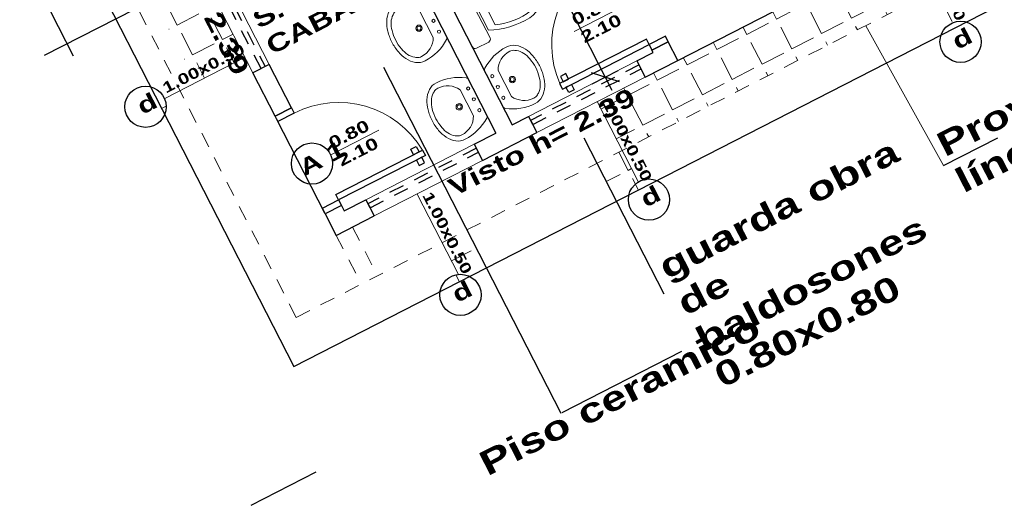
# Model space of a CAD drawing. Header units: millimetres. Extents: x 2041 to 2304, y 426 to 519.
# Tile 10 of 24: x 2095 to 2103, y 492 to 496. Entities that reach past the tile are written whole.
import ezdxf

# ---------------------------------------------------------------- set-up
doc = ezdxf.new("R2010")
doc.units = ezdxf.units.MM
doc.linetypes.add('ACAD_ISO04W100', pattern=[30, 24, -3, 0, -3])
doc.linetypes.add('HIDDEN2', pattern=[0.1875, 0.125, -0.0625])
for name, color, linetype in [('aberturas', 2, 'Continuous'), ('Cotas', 3, 'Continuous'), ('FOLHA', 2, 'Continuous')]:
    doc.layers.add(name, color=color, linetype=linetype)
for name, color, linetype, lineweight in [('FOLHA2', 1, 'Continuous', 0), ('P1-HACHURA', 1, 'Continuous', 5), ('SANITARIOS', 2, 'Continuous', 5)]:
    doc.layers.add(name, color=color, linetype=linetype, lineweight=lineweight)
doc.styles.add('REGUA60', font='cityb___.ttf', dxfattribs={"width": 1.4})
doc.styles.add('SIMPLEX_8', font='simplex.shx')
doc.dimstyles.new('Copy of 08', dxfattribs={"dimtxt": 0.08, "dimasz": 0.12, "dimexe": 0, "dimexo": 0, "dimgap": 0.15, "dimtad": 1, "dimzin": 4, "dimdsep": 46, "dimtxsty": 'SIMPLEX_8', "dimblk1": 'D', "dimblk2": 'D', "dimsah": 1, "dimcen": 0.09, "dimse1": 1, "dimse2": 1, "dimclre": 256, "dimclrt": 2, "dimadec": 0, "dimazin": 0, "dimtfac": 1, "dimtmove": 2, "dimatfit": 3, "dimldrblk": 'D', "dimfxl": 1, "dimtolj": 1, "dimtzin": 0, "dimarcsym": 0})

# ---------------------------------------------------------------- blocks, each defined once
blk = doc.blocks.new('A$C6B9A7926')
at = {"layer": 'aberturas'}
for points in [[(0.05, 0.8673), (0, 0.8673), (0, 0.9173), (0.05, 0.9173)], [(0.05, 0.15), (0.1, 0.15), (0.1, 0.95), (0.05, 0.95)], [(0.1, 0.8673), (0.15, 0.8673), (0.15, 0.9173), (0.1, 0.9173)], [(0, 0), (0.05, 0), (0.05, 0.15), (0, 0.15)], [(0.85, 0), (0.9, 0), (0.9, 0.15), (0.85, 0.15)]]:
    blk.add_lwpolyline(points, close=True, dxfattribs=at)
at = {"layer": 'aberturas', "lineweight": 5}
blk.add_arc((0.05, 0.15), 0.8, 360, 86.41668, dxfattribs=at)
blk = doc.blocks.new('A$C24DE0BB0')
at = {"layer": 'aberturas', "lineweight": 5}
blk.add_line((0, 0.238), (0.649, 0.238), dxfattribs=at)
at = {"layer": 'aberturas', "lineweight": 5, "insert": (0.046, 0.432), "char_height": 0.1424, "width": 0.59089, "attachment_point": 1, "style": 'REGUA60'}
blk.add_mtext('0.80\\P2.10', dxfattribs=at)
blk = doc.blocks.new('A$C1C462CF9')
at = {"layer": 'aberturas', "lineweight": 5}
blk.add_line((0, 0.1481), (0.743, 0.1481), dxfattribs=at)
at = {"layer": 'aberturas', "lineweight": 5, "insert": (0.0283, 0.2684), "char_height": 0.08848, "width": 0.716237, "attachment_point": 1, "style": 'REGUA60'}
blk.add_mtext('1.00x0.50\\P   ', dxfattribs=at)
blk = doc.blocks.new('A$C7BF3546D')
at = {"layer": 'FOLHA'}
for p, q in [((0, 0.7876), (0.2121, 0.9997)), ((0.8874, 0), (0.8874, 1)), ((1, 0.7876), (0, 0.7876)), ((0, 0.7876), (0.2121, 0.5754))]:
    blk.add_line(p, q, dxfattribs=at)
blk = doc.blocks.new('LAVATORIO')
for points in [[(-150.6856, 114.8001, 0.200231), (-150.6733, 114.8189), (-150.6733, 115.1528, 0.19279), (-150.6849, 115.1712, 0.154902), (-150.9207, 115.2457, 0.17524), (-150.9971, 115.2225, 0.106133), (-151.0529, 115.1586, 0.070271), (-151.0825, 115.0816, 0.056527), (-151.0933, 114.9859, 0.056527), (-151.0825, 114.8902, 0.070271), (-151.0529, 114.8131, 0.106133), (-150.9971, 114.7492, 0.17524), (-150.9207, 114.726, 0.154378), (-150.6856, 114.8001, 0.154902)], [(-150.7733, 115.1059, 0.280936), (-150.9305, 115.2016, 0.180168), (-150.9693, 115.19, 0.055612), (-150.9822, 115.1825, 0.106133), (-151.0242, 115.1344, 0.070271), (-151.0488, 115.0704, 0.056527), (-151.0583, 114.9859, 0.056527), (-151.0488, 114.9014, 0.070271), (-151.0242, 114.8374, 0.106133), (-150.9822, 114.7893, 0.055612), (-150.9693, 114.7817, 0.180168), (-150.9305, 114.7702, 0.280936), (-150.7733, 114.8659), (-150.7733, 115.1059)]]:
    blk.add_lwpolyline(points, format="xyb")
for centre, radius in [((-150.7093, 115.0859), 0.0128), ((-150.8433, 114.9859), 0.0262), ((-150.8433, 114.9859), 0.0162), ((-150.7093, 114.9859), 0.0128), ((-150.7093, 114.8859), 0.0128)]:
    blk.add_circle(centre, radius)
blk = doc.blocks.new('LAVAT')
at = {"xscale": -1, "rotation": 269.9999999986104}
blk.add_blockref('LAVATORIO', (15211.164, 9300.1314), dxfattribs=at)
blk = doc.blocks.new('INODPL')
for p, q in [((-0.1012, 0.25), (0.0988, 0.25)), ((-0.1762, 0.1626), (0.1762, 0.1626)), ((-0.1147, 0.1797), (0.1147, 0.1797)), ((-0.2012, 0.025), (-0.2012, 0.1376)), ((0.2012, 0.1376), (0.2012, 0.025)), ((-0.1762, 0), (0.1762, 0))]:
    blk.add_line(p, q)
for centre, radius, start, end in [((-0.0064, 0.5162), 0.1716, 88.2558, 175.47447), ((-0.0137, 0.5408), 0.1175, 83.46523, 168.408), ((0.0113, 0.5408), 0.1175, 11.592, 96.53477), ((0.0064, 0.5162), 0.1716, 4.52553, 91.7442), ((0.5217, 0.4744), 0.7013, 175.47447, 204.84632), ((0.4117, 0.4535), 0.5518, 168.408, 201.63918), ((-0.4141, 0.4535), 0.5518, 338.36082, 11.592), ((-0.5217, 0.4744), 0.7013, 335.15368, 4.52553), ((-0.1762, 0.1376), 0.025, 90, 180), ((0.1762, 0.1376), 0.025, 360, 90), ((-0.1762, 0.025), 0.025, 180, 270), ((0.1762, 0.025), 0.025, 270, 0)]:
    blk.add_arc(centre, radius, start, end)
blk = doc.blocks.new('HINO-B~1')
at = {"layer": 'SANITARIOS', "rotation": 90}
blk.add_blockref('INODPL', (0, 0), dxfattribs=at)
blk = doc.blocks.new('D')
at = {"color": 4}
blk.add_line((-0.707, -0.707), (0.707, 0.707), dxfattribs=at)
for p, q in [((0, -1), (0, 1)), ((-1, 0), (1, 0))]:
    blk.add_line(p, q)
blk = doc.blocks.new('*D90')
at = {"layer": 'Defpoints', "color": 0, "transparency": 16777216}
for p in [(2336.5974, 428.9787), (2336.5974, 426.9787), (2337.4549, 426.9787)]:
    blk.add_point(p, dxfattribs=at)
at = {"layer": 'FOLHA', "color": 0, "lineweight": -2, "transparency": 16777216}
blk.add_line((2337.4549, 428.8587), (2337.4549, 427.0987), dxfattribs=at)
at = {"layer": 'FOLHA', "color": 0, "lineweight": -2, "transparency": 16777216, "xscale": 0.12, "yscale": 0.12, "zscale": 0.12}
for p, rotation in [((2337.4549, 428.9787), 90), ((2337.4549, 426.9787), 270)]:
    blk.add_blockref('D', p, dxfattribs=dict(at, rotation=rotation))
at = {"layer": 'FOLHA', "color": 2, "transparency": 16777216, "insert": (2337.2649, 427.9787), "char_height": 0.08, "attachment_point": 5, "rotation": 90, "style": 'SIMPLEX_8'}
blk.add_mtext('\\A1;2.00', dxfattribs=at)
blk = doc.blocks.new('gdf')
at = {"layer": 'P1-HACHURA'}
h = blk.add_hatch(dxfattribs=at)
h.set_pattern_fill('ANGLE', color=256, style=0)
h.set_pattern_definition([(0, (2330.74916, 404.89085), (0, 0.275), [0.2, -0.075]), (90, (2330.74916, 404.89085), (-0.275, 2e-17), [0.2, -0.075])])
h.paths.add_polyline_path([(2334.09739, 432.02871), (2334.09739, 430.40115, -0.1454542), (2334.14424, 430.3169), (2334.44739, 430.3169), (2334.44739, 431.67871), (2341.49739, 431.67871), (2341.49739, 430.3309), (2341.78862, 430.3309, -0.2118751), (2341.84739, 430.45492), (2341.84739, 432.02871)])
h.paths.add_polyline_path([(2341.84739, 430.19845, -0.2249372), (2341.78862, 430.3309), (2341.49739, 430.3309), (2341.49739, 428.72392), (2341.78363, 428.72392, -0.2102425), (2341.84739, 428.84435)])
h.paths.add_polyline_path([(2341.49739, 430.3309), (2341.04739, 430.3309), (2341.04739, 429.67871), (2341.04739, 429.32871), (2341.04739, 428.72392), (2341.49739, 428.72392)], flags=17)
h.paths.add_polyline_path([(2341.49739, 428.72392), (2341.04739, 428.72392), (2341.04739, 428.32871), (2341.04739, 427.92871), (2341.04739, 427.59995, -0.321579), (2341.16236, 427.43968, -0.321579), (2341.04739, 427.2794), (2341.04739, 427.05371), (2341.04739, 427.02871), (2341.04739, 426.82871), (2340.69739, 426.82871), (2340.19739, 426.82871), (2340.19739, 426.37871), (2341.49739, 426.37871)], flags=17)
h.paths.add_polyline_path([(2341.49739, 426.45498), (2341.49739, 426.37871), (2334.44739, 426.37871), (2334.44739, 431.67871), (2341.49739, 431.67871), (2341.49739, 428.72392), (2341.78363, 428.72392, -0.2102425), (2341.84739, 428.84435), (2341.84739, 432.02871), (2334.09739, 432.02871), (2334.09739, 426.02871), (2341.84739, 426.02871), (2341.84739, 426.34654)])
h.paths.add_polyline_path([(2340.19739, 426.37871), (2340.19739, 426.82871), (2339.69739, 426.82871), (2339.34739, 426.82871), (2338.04739, 426.82871), (2337.74739, 426.82871), (2337.30362, 426.82871), (2337.30362, 426.37871)], flags=16)
h.paths.add_polyline_path([(2340.0666, 426.02871, -0.3965782), (2340.29853, 426.02871), (2341.84739, 426.02871), (2341.84739, 426.34654), (2341.49739, 426.45498), (2341.49739, 426.37871), (2339.54986, 426.37871), (2339.56144, 426.02871)])
h.paths.add_polyline_path([(2337.30362, 426.37871), (2337.30362, 426.08804, -0.2389932), (2337.44466, 426.02871), (2339.56144, 426.02871), (2339.54986, 426.37871)])
h.paths.add_polyline_path([(2335.87205, 426.37871), (2335.87205, 426.02871), (2337.07119, 426.02871), (2337.07119, 426.37871)], flags=16)
h.paths.add_polyline_path([(2334.44739, 426.37871), (2334.44739, 428.47034), (2334.15444, 428.47034, -0.1971701), (2334.09739, 428.35526), (2334.09739, 426.02871), (2335.44518, 426.02871, -0.3383825), (2335.64225, 426.08692), (2335.64225, 426.37871)])
h.paths.add_polyline_path([(2334.44739, 429.23545), (2334.09739, 429.23545), (2334.09739, 428.6094, -0.2342782), (2334.15444, 428.47034), (2334.44739, 428.47034)])
h.paths.add_polyline_path([(2334.89739, 429.32871), (2334.89739, 429.67871), (2334.89739, 430.3169), (2334.44739, 430.3169), (2334.44739, 428.47034), (2334.89739, 428.47034)], flags=17)
h.paths.add_polyline_path([(2334.44739, 430.3169), (2334.14424, 430.3169, -0.0546978), (2334.14826, 430.28021, -0.2017572), (2334.09739, 430.15926), (2334.09739, 429.23545), (2334.44739, 429.23545)])
h.paths.add_polyline_path([(2334.89739, 431.22871), (2341.04739, 431.22871), (2341.04739, 430.67871), (2341.04739, 430.3309), (2341.49739, 430.3309), (2341.49739, 431.67871), (2334.44739, 431.67871), (2334.44739, 430.3169), (2334.89739, 430.3169), (2334.89739, 430.67871)], flags=17)
h.paths.add_polyline_path([(2338.5631, 431.59822), (2338.83167, 431.59822), (2338.83167, 431.71822), (2338.5631, 431.71822)], flags=25)
h.paths.add_polyline_path([(2337.1131, 431.60372), (2337.38167, 431.60372), (2337.38167, 431.72372), (2337.1131, 431.72372)], flags=25)
h.paths.add_polyline_path([(2340.8762, 431.75479), (2341.06858, 431.75479), (2341.06858, 431.87479), (2340.8762, 431.87479)], flags=24)
h.paths.add_polyline_path([(2334.8762, 431.75479), (2335.06858, 431.75479), (2335.06858, 431.87479), (2334.8762, 431.87479)], flags=24)
h.paths.add_polyline_path([(2341.86884, 428.8868), (2341.86884, 429.17061), (2341.74884, 429.17061), (2341.74884, 428.8868)], flags=9)
h.paths.add_polyline_path([(2341.04489, 430.35417), (2341.04489, 428.84672), (2341.27341, 428.84672), (2341.27341, 430.35417)], flags=25)
h.paths.add_polyline_path([(2341.34927, 426.80752), (2341.34927, 426.9999), (2341.22927, 426.9999), (2341.22927, 426.80752)], flags=24)
h.paths.add_polyline_path([(2334.70386, 430.14039), (2334.70386, 428.63294), (2334.93238, 428.63294), (2334.93238, 430.14039)], flags=25)
h.paths.add_polyline_path([(2340.0631, 431.51716), (2340.33167, 431.51716), (2340.33167, 431.63716), (2340.0631, 431.63716)], flags=24)
h.paths.add_polyline_path([(2335.6131, 431.51716), (2335.88167, 431.51716), (2335.88167, 431.63716), (2335.6131, 431.63716)], flags=24)
h.paths.add_polyline_path([(2339.3262, 431.4591), (2339.51858, 431.4591), (2339.51858, 431.5791), (2339.3262, 431.5791)], flags=24)
h.paths.add_polyline_path([(2337.8762, 431.4591), (2338.06858, 431.4591), (2338.06858, 431.5791), (2337.8762, 431.5791)], flags=24)
h.paths.add_polyline_path([(2336.4262, 431.4591), (2336.61858, 431.4591), (2336.61858, 431.5791), (2336.4262, 431.5791)], flags=24)
h.paths.add_polyline_path([(2341.34927, 431.05752), (2341.34927, 431.2499), (2341.22927, 431.2499), (2341.22927, 431.05752)], flags=24)
h.paths.add_polyline_path([(2337.35633, 431.19305), (2338.70484, 431.19305), (2338.70484, 431.39748), (2337.35633, 431.39748)], flags=24)
at = {"color": 252, "lineweight": 5}
for p, q in [((2334.89739, 429.32871), (2334.89739, 428.32871)), ((2335.04739, 429.32871), (2335.04739, 428.32871)), ((2336.24739, 426.97871), (2335.24739, 426.97871)), ((2337.74739, 426.97871), (2336.74739, 426.97871)), ((2336.24739, 426.82871), (2335.24739, 426.82871)), ((2337.74739, 426.82871), (2336.74739, 426.82871))]:
    blk.add_line(p, q, dxfattribs=at)
at = {"color": 252}
for p, q in [((2336.44739, 429.22871), (2336.44739, 426.97871)), ((2336.59739, 428.97871), (2336.59739, 426.97871)), ((2334.89739, 427.92871), (2334.89739, 428.32871)), ((2335.04739, 428.32871), (2334.89739, 428.32871)), ((2335.04739, 427.92871), (2335.04739, 428.32871)), ((2335.04739, 427.92871), (2334.89739, 427.92871)), ((2334.89739, 427.02871), (2334.89739, 426.82871)), ((2335.04739, 427.02871), (2334.89739, 427.02871)), ((2335.04739, 427.02871), (2335.04739, 426.97871)), ((2335.04739, 426.97871), (2335.24739, 426.97871)), ((2335.24739, 426.97871), (2335.24739, 426.82871)), ((2336.24739, 426.97871), (2336.44739, 426.97871)), ((2336.24739, 426.97871), (2336.24739, 426.82871)), ((2336.59739, 426.97871), (2336.74739, 426.97871)), ((2336.74739, 426.97871), (2336.74739, 426.82871)), ((2337.74739, 426.97871), (2337.89739, 426.97871)), ((2337.74739, 426.97871), (2337.74739, 426.82871)), ((2337.89739, 426.97871), (2337.89739, 427.00123)), ((2338.04739, 427.00123), (2337.89739, 427.00123)), ((2338.04739, 426.82871), (2338.04739, 427.00123)), ((2334.89739, 426.82871), (2335.24739, 426.82871)), ((2336.24739, 426.82871), (2336.74739, 426.82871)), ((2337.74739, 426.82871), (2338.04739, 426.82871))]:
    blk.add_line(p, q, dxfattribs=at)
at = {"color": 252, "linetype": 'HIDDEN2', "lineweight": 5}
for p, q in [((2334.89739, 426.82871), (2334.89739, 426.42871)), ((2335.04739, 426.82871), (2335.04739, 426.42871))]:
    blk.add_line(p, q, dxfattribs=at)
at = {"color": 252}
blk.add_lwpolyline([(2334.09739, 432.02871), (2334.09739, 426.02871), (2341.84739, 426.02871), (2341.84739, 432.02871)], close=True, dxfattribs=at)
at = {"layer": 'aberturas', "color": 252, "linetype": 'HIDDEN2'}
for points in [[(2335.00989, 429.32871), (2335.00989, 428.32871), (2334.97239, 428.32871), (2334.97239, 429.32871)], [(2336.24739, 426.94121), (2335.24739, 426.94121), (2335.24739, 426.90371), (2336.24739, 426.90371)], [(2337.74739, 426.94121), (2336.74739, 426.94121), (2336.74739, 426.90371), (2337.74739, 426.90371)]]:
    blk.add_lwpolyline(points, close=True, dxfattribs=at)
at = {"layer": 'FOLHA'}
for p, q in [((2334.89739, 427.02871), (2334.89739, 427.90371)), ((2338.04739, 426.82871), (2339.34739, 426.82871))]:
    blk.add_line(p, q, dxfattribs=at)
at = {"layer": 'FOLHA', "color": 2}
blk.add_line((2335.87205, 427.88029), (2335.87205, 424.68942), dxfattribs=at)
at = {"layer": 'FOLHA', "color": 252}
for p, q in [((2337.07119, 426.61523), (2337.07119, 425.17473)), ((2333.26518, 425.17473), (2333.86519, 425.17473)), ((2339.59329, 425.06569), (2340.09466, 425.06569)), ((2335.88526, 424.68942), (2336.98684, 424.68942))]:
    blk.add_line(p, q, dxfattribs=at)
at = {"layer": 'FOLHA', "color": 252, "lineweight": 5}
blk.add_line((2339.59329, 425.06569), (2339.54986, 426.37871), dxfattribs=at)
at = {"layer": 'FOLHA', "color": 252}
for centre in [(2333.98567, 428.48233), (2334.98907, 427.44465), (2335.5818, 425.92889), (2337.31562, 425.91927), (2340.18256, 425.9055)]:
    blk.add_circle(centre, 0.1692, dxfattribs=at)
at = {"layer": 'FOLHA2', "color": 252, "linetype": 'HIDDEN2'}
blk.add_lwpolyline([(2334.29739, 431.67871), (2334.29739, 426.37871), (2341.64739, 426.37871), (2341.64739, 431.67871)], close=True, dxfattribs=at)
at = {"layer": 'aberturas', "color": 252}
blk.add_blockref('A$C1C462CF9', (2334.15667, 428.32225), dxfattribs=at)
at = {"layer": 'aberturas', "color": 252, "xscale": -1, "rotation": 270}
blk.add_blockref('A$C6B9A7926', (2334.89739, 427.02871), dxfattribs=at)
at = {"layer": 'aberturas', "color": 252}
for name, p, rotation in [('A$C6B9A7926', (2338.04739, 427.00123), 90), ('A$C1C462CF9', (2335.49415, 426.82743), 270), ('A$C1C462CF9', (2337.15552, 426.8293), 270), ('A$C1C462CF9', (2340.04929, 426.82871), 270)]:
    blk.add_blockref(name, p, dxfattribs=dict(at, rotation=rotation))
at = {"layer": 'aberturas', "color": 252, "xscale": 0.6815208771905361, "yscale": 0.6815208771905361, "zscale": 0.6815208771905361}
for p in [(2335.16064, 427.27526), (2337.39836, 427.26581)]:
    blk.add_blockref('A$C24DE0BB0', p, dxfattribs=at)
at = {"layer": 'FOLHA', "color": 252, "xscale": -1, "rotation": 90}
blk.add_blockref('A$C7BF3546D', (2334.43807, 430.12288), dxfattribs=at)
at = {"layer": 'SANITARIOS', "color": 252, "rotation": 270}
for p in [(-6813.01062, 15754.18221), (-6813.01062, 15753.45792)]:
    blk.add_blockref('LAVAT', p, dxfattribs=at)
at = {"layer": 'SANITARIOS', "color": 252, "xscale": -1}
blk.add_blockref('HINO-B~1', (2336.59739, 427.87185), dxfattribs=at)
at = {"layer": 'SANITARIOS', "color": 252, "xscale": -1, "rotation": 90}
blk.add_blockref('LAVAT', (11486.05539, 15753.45792), dxfattribs=at)
at = {"layer": 'FOLHA', "color": 252, "style": 'REGUA60', "width": 1.4}
for s, height, rotation, p in [('Visto h= 2.39', 0.1506591, 270, (2334.74289, 430.1002)), ('d', 0.13477, 359.877857, (2335.52837, 425.88076))]:
    blk.add_text(s, height=height, rotation=rotation, dxfattribs=at).set_placement(p)
for s, height, p in [('d', 0.13477, (2333.93234, 428.43408)), ('A 1', 0.134774, (2334.88555, 427.37855)), ('Visto h= 2.39', 0.1469096, (2335.90247, 426.6682)), ('d', 0.13477, (2337.26229, 425.87102)), ('d', 0.13477, (2340.12924, 425.85725))]:
    blk.add_text(s, height=height, dxfattribs=at).set_placement(p)
at = {"layer": 'FOLHA', "color": 252, "insert": (2335.1024, 428.77175), "char_height": 0.144241, "width": 1.2835486, "attachment_point": 1, "style": 'REGUA60'}
blk.add_mtext('S.S.H.H.\\PCABALLEROS', dxfattribs=at)
at = {"layer": 'FOLHA', "color": 2, "char_height": 0.2000897, "width": 2.4778755, "attachment_point": 1, "style": 'REGUA60'}
for s, insert in [('guarda obra de baldosones 0.80x0.80', (2337.14545, 425.46492)), ('Proyección de\\Plínea de techo', (2339.63596, 425.31939)), ('Piso ceramico', (2335.09948, 424.70105))]:
    blk.add_mtext(s, dxfattribs=dict(at, insert=insert))
at = {"layer": 'FOLHA'}
dim = blk.add_linear_dim(base=(2337.45494, 426.97871), p1=(2336.59739, 428.97871), p2=(2336.59739, 426.97871), angle=90, dimstyle='Copy of 08', dxfattribs=at)
dim.commit()
dim.dimension.update_dxf_attribs({"geometry": '*D90', "text_midpoint": (2337.26494, 427.97871)})

msp = doc.modelspace()

# ---------------------------------------------------------------- block references
at = {"layer": 'Cotas', "linetype": 'ACAD_ISO04W100', "rotation": 27.13928382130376}
msp.add_blockref('gdf', (214.1927, -950.62883), dxfattribs=at)

doc.saveas('drawing.dxf')
